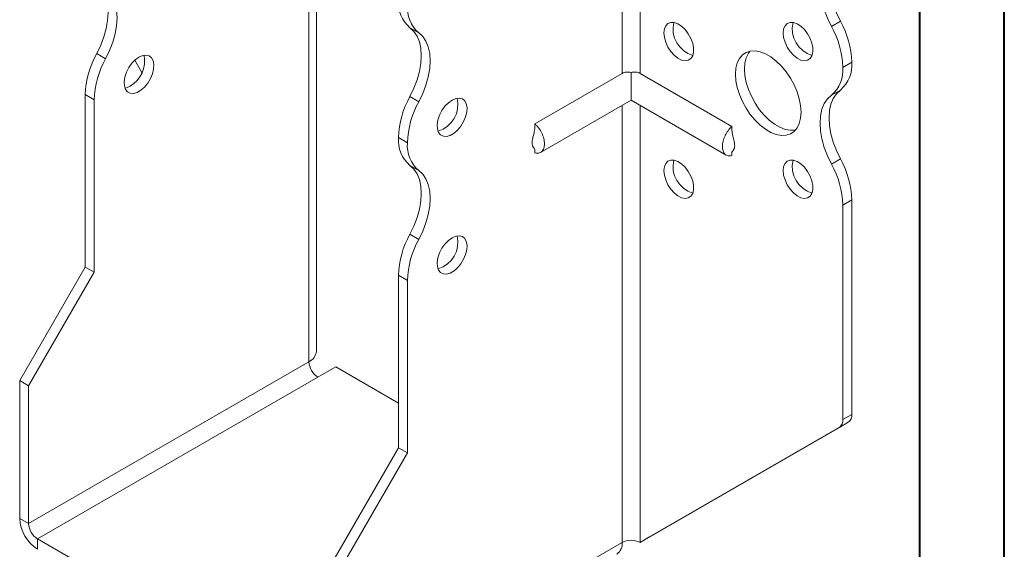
# Model space of a CAD drawing. Header units: millimetres. Extents: x 0 to 210, y 0 to 297.
# Tile 3 of 6: x 152 to 210, y 56 to 87. Entities that reach past the tile are written whole.
import ezdxf

# ---------------------------------------------------------------- set-up
doc = ezdxf.new("R2010")
doc.units = ezdxf.units.MM

msp = doc.modelspace()

# ---------------------------------------------------------------- linework, layer by layer
at = {"color": 7, "linetype": 'Continuous', "lineweight": 40}
for p, q in [((210.079, 0.215), (210.079, 297.215)), ((205.079, 5.215), (205.079, 292.215))]:
    msp.add_line(p, q, dxfattribs=at)
at = {"color": 7, "linetype": 'Continuous', "lineweight": 15}
for p, q in [((169.305, 67.827), (169.305, 93.65)), ((168.865, 67.215), (168.865, 93.038)), ((187.427, 90.586), (187.427, 84.309)), ((188.487, 84.309), (188.487, 90.586)), ((175.374, 86.715), (174.844, 87.021)), ((199.833, 87.102), (200.364, 87.408)), ((156.282, 85.488), (156.812, 85.181)), ((158.965, 84.362), (158.541, 85.097)), ((201.039, 84.978), (200.508, 84.672)), ((200.508, 84.671), (201.039, 84.977)), ((200.508, 84.672), (200.508, 84.671)), ((201.039, 84.978), (201.039, 84.977)), ((187.427, 84.309), (182.254, 81.324)), ((187.957, 84.364), (187.957, 82.726)), ((188.487, 84.309), (193.932, 81.166)), ((156.137, 82.751), (155.607, 83.058)), ((155.607, 72.83), (155.607, 83.058)), ((174.844, 82.938), (175.374, 82.631)), ((200.364, 83.326), (199.833, 83.02)), ((156.137, 72.524), (156.137, 82.751)), ((182.592, 79.629), (187.957, 82.726)), ((187.427, 82.42), (187.427, 56.499)), ((187.957, 82.726), (193.594, 79.472)), ((188.487, 56.499), (188.487, 82.42)), ((174.699, 80.201), (174.169, 80.508)), ((174.169, 80.506), (174.169, 80.508)), ((174.169, 80.506), (174.699, 80.2)), ((174.699, 80.2), (174.699, 80.201)), ((182.254, 79.816), (182.254, 79.595)), ((193.932, 79.654), (193.932, 79.438)), ((175.374, 78.549), (174.844, 78.856)), ((199.833, 78.937), (200.364, 79.243)), ((201.039, 76.813), (200.508, 76.506)), ((200.508, 76.506), (200.508, 63.779)), ((201.039, 76.813), (201.039, 64.086)), ((174.844, 74.772), (175.374, 74.466)), ((151.718, 66.094), (155.607, 72.83)), ((152.248, 65.787), (156.137, 72.524)), ((156.137, 72.524), (155.607, 72.83)), ((174.699, 72.036), (174.169, 72.342)), ((174.169, 62.114), (174.169, 72.342)), ((174.699, 61.808), (174.699, 72.036)), ((168.865, 67.215), (152.248, 57.622)), ((169.396, 66.296), (170.456, 66.909)), ((174.169, 64.766), (170.456, 66.909)), ((151.718, 66.094), (152.248, 65.787)), ((151.718, 57.928), (151.718, 66.094)), ((152.779, 56.703), (169.396, 66.296)), ((152.248, 57.622), (152.248, 65.787)), ((189.018, 56.806), (200.831, 63.628)), ((200.831, 63.628), (200.301, 63.322)), ((200.508, 63.779), (201.039, 64.086)), ((188.487, 56.499), (200.301, 63.322)), ((170.279, 55.378), (174.169, 62.114)), ((174.169, 62.114), (174.699, 61.808)), ((170.81, 55.072), (174.699, 61.808)), ((151.718, 57.928), (152.248, 57.622)), ((169.749, 46.907), (152.779, 56.703)), ((152.779, 56.703), (152.779, 56.091)), ((188.487, 56.499), (189.018, 56.806)), ((170.81, 46.907), (187.427, 56.499)), ((187.427, 56.499), (187.427, 56.499))]:
    msp.add_line(p, q, dxfattribs=at)
at = {"color": 7, "linetype": 'Continuous', "lineweight": 15, "flags": 128}
for points in [[(199.833, 87.102), (199.597, 87.592), (199.408, 88.091), (199.27, 88.588), (199.186, 89.072), (199.158, 89.534), (199.186, 89.963), (199.27, 90.35), (199.408, 90.688), (199.597, 90.968), (199.833, 91.185)], [(200.364, 91.492), (200.127, 91.274), (199.938, 90.994), (199.8, 90.656), (199.716, 90.269), (199.688, 89.84), (199.716, 89.378), (199.8, 88.894), (199.938, 88.397), (200.127, 87.898), (200.364, 87.408)], [(156.282, 89.571), (156.518, 89.354), (156.707, 89.073), (156.845, 88.736), (156.929, 88.348), (156.958, 87.919), (156.929, 87.458), (156.845, 86.973), (156.707, 86.476), (156.518, 85.978), (156.282, 85.488)], [(156.812, 85.181), (157.049, 85.671), (157.238, 86.17), (157.376, 86.667), (157.46, 87.151), (157.488, 87.613), (157.46, 88.042), (157.376, 88.43), (157.238, 88.767), (157.049, 89.048), (156.812, 89.265)], [(174.844, 82.938), (175.08, 83.428), (175.269, 83.926), (175.407, 84.423), (175.491, 84.908), (175.519, 85.369), (175.491, 85.798), (175.407, 86.186), (175.269, 86.523), (175.08, 86.804), (174.844, 87.021)], [(189.902, 86.712), (189.929, 86.949), (190.011, 87.14), (190.141, 87.272), (190.312, 87.337), (190.512, 87.33), (190.73, 87.252), (190.951, 87.108), (191.162, 86.908), (191.349, 86.663), (191.501, 86.389), (191.607, 86.103), (191.662, 85.823), (191.662, 85.567), (191.607, 85.351), (191.501, 85.189), (191.349, 85.09), (191.162, 85.061), (190.951, 85.103), (190.73, 85.215), (190.512, 85.388), (190.312, 85.613), (190.141, 85.875), (190.011, 86.157), (189.929, 86.442), (189.902, 86.712)], [(196.973, 86.712), (197, 86.95), (197.082, 87.141), (197.212, 87.273), (197.383, 87.337), (197.583, 87.33), (197.801, 87.253), (198.022, 87.109), (198.233, 86.908), (198.42, 86.663), (198.572, 86.389), (198.678, 86.103), (198.734, 85.824), (198.734, 85.568), (198.678, 85.352), (198.572, 85.189), (198.42, 85.09), (198.233, 85.061), (198.022, 85.104), (197.801, 85.215), (197.583, 85.389), (197.383, 85.614), (197.212, 85.875), (197.082, 86.157), (197, 86.442), (196.973, 86.712)], [(175.374, 82.631), (175.61, 83.121), (175.799, 83.62), (175.937, 84.117), (176.021, 84.601), (176.049, 85.063), (176.021, 85.492), (175.937, 85.88), (175.799, 86.217), (175.61, 86.498), (175.374, 86.715)], [(158.789, 85.282), (158.569, 85.123), (158.363, 84.91), (158.184, 84.656), (158.043, 84.377), (157.948, 84.091), (157.907, 83.816), (157.921, 83.569), (157.989, 83.365), (158.108, 83.217), (158.269, 83.135), (158.464, 83.124), (158.678, 83.184), (158.9, 83.312), (159.114, 83.5), (159.308, 83.735), (159.47, 84.004), (159.589, 84.288), (159.657, 84.571), (159.671, 84.834), (159.63, 85.062), (159.535, 85.239), (159.394, 85.354), (159.215, 85.401), (159.009, 85.377), (158.789, 85.282)], [(194.144, 84.262), (194.171, 84.617), (194.25, 84.931), (194.379, 85.196), (194.554, 85.405), (194.772, 85.552), (195.025, 85.634), (195.308, 85.647), (195.611, 85.592), (195.928, 85.47), (196.249, 85.285), (196.566, 85.041), (196.87, 84.745), (197.152, 84.406), (197.406, 84.032), (197.623, 83.633), (197.799, 83.221), (197.928, 82.807), (198.007, 82.402), (198.033, 82.017), (198.007, 81.663), (197.928, 81.349), (197.799, 81.084), (197.623, 80.875), (197.406, 80.727), (197.152, 80.646), (196.87, 80.633), (196.566, 80.687), (196.249, 80.809), (195.928, 80.995), (195.611, 81.239), (195.308, 81.534), (195.025, 81.874), (194.772, 82.248), (194.554, 82.646), (194.379, 83.058), (194.25, 83.472), (194.171, 83.877), (194.144, 84.262)], [(195.005, 85.63), (194.909, 85.502), (194.78, 85.237), (194.701, 84.923), (194.675, 84.569), (194.701, 84.184), (194.78, 83.779), (194.909, 83.365), (195.085, 82.953), (195.302, 82.554), (195.556, 82.18), (195.838, 81.841), (196.142, 81.545), (196.459, 81.301), (196.78, 81.115), (197.097, 80.994), (197.4, 80.939), (197.683, 80.952), (197.703, 80.956)], [(158.259, 83.547), (158.039, 83.452), (157.958, 83.434)], [(199.833, 78.937), (199.597, 79.427), (199.408, 79.925), (199.27, 80.422), (199.186, 80.907), (199.158, 81.368), (199.186, 81.797), (199.27, 82.185), (199.408, 82.522), (199.597, 82.803), (199.833, 83.02)], [(200.364, 83.326), (200.127, 83.109), (199.938, 82.828), (199.8, 82.491), (199.716, 82.104), (199.688, 81.674), (199.716, 81.213), (199.8, 80.728), (199.938, 80.231), (200.127, 79.733), (200.364, 79.243)], [(177.351, 82.732), (177.131, 82.573), (176.925, 82.36), (176.745, 82.106), (176.604, 81.827), (176.51, 81.541), (176.468, 81.266), (176.482, 81.019), (176.551, 80.815), (176.669, 80.667), (176.831, 80.585), (177.025, 80.574), (177.24, 80.635), (177.461, 80.762), (177.676, 80.95), (177.87, 81.185), (178.032, 81.454), (178.15, 81.738), (178.219, 82.021), (178.233, 82.284), (178.191, 82.512), (178.097, 82.689), (177.956, 82.804), (177.776, 82.851), (177.57, 82.827), (177.351, 82.732)], [(174.844, 74.772), (175.08, 75.262), (175.269, 75.761), (175.407, 76.258), (175.491, 76.742), (175.519, 77.204), (175.491, 77.633), (175.407, 78.02), (175.269, 78.358), (175.08, 78.638), (174.844, 78.856)], [(189.902, 78.546), (189.929, 78.784), (190.011, 78.975), (190.141, 79.107), (190.312, 79.171), (190.512, 79.164), (190.73, 79.087), (190.951, 78.943), (191.162, 78.742), (191.349, 78.497), (191.501, 78.223), (191.607, 77.937), (191.662, 77.658), (191.662, 77.402), (191.607, 77.186), (191.501, 77.023), (191.349, 76.924), (191.162, 76.895), (190.951, 76.938), (190.73, 77.049), (190.512, 77.223), (190.312, 77.448), (190.141, 77.709), (190.011, 77.991), (189.929, 78.276), (189.902, 78.546)], [(196.973, 78.547), (197, 78.785), (197.082, 78.975), (197.212, 79.107), (197.383, 79.172), (197.583, 79.165), (197.801, 79.087), (198.022, 78.944), (198.233, 78.743), (198.42, 78.498), (198.572, 78.224), (198.678, 77.938), (198.734, 77.658), (198.734, 77.402), (198.678, 77.186), (198.572, 77.024), (198.42, 76.925), (198.233, 76.896), (198.022, 76.938), (197.801, 77.05), (197.583, 77.224), (197.383, 77.448), (197.212, 77.71), (197.082, 77.992), (197, 78.277), (196.973, 78.547)], [(175.374, 74.466), (175.61, 74.956), (175.799, 75.455), (175.937, 75.952), (176.021, 76.436), (176.049, 76.898), (176.021, 77.327), (175.937, 77.714), (175.799, 78.052), (175.61, 78.332), (175.374, 78.549)], [(177.351, 74.566), (177.131, 74.407), (176.925, 74.194), (176.745, 73.94), (176.604, 73.662), (176.51, 73.376), (176.468, 73.101), (176.482, 72.853), (176.551, 72.649), (176.669, 72.502), (176.831, 72.42), (177.025, 72.409), (177.24, 72.469), (177.461, 72.597), (177.676, 72.785), (177.87, 73.02), (178.032, 73.288), (178.15, 73.573), (178.219, 73.856), (178.233, 74.119), (178.191, 74.346), (178.097, 74.523), (177.956, 74.639), (177.776, 74.686), (177.57, 74.661), (177.351, 74.566)]]:
    msp.add_lwpolyline(points, dxfattribs=at)
at = {"color": 7, "linetype": 'Continuous', "lineweight": 15}
for centre, radius, start, end in [((176.12, 88.507), 1.959, 175.16254, 229.32327), ((176.651, 88.2), 1.959, 175.16254, 229.32327), ((192.091, 86.955), 1.65, 166.69046, 253.30416), ((199.162, 86.956), 1.65, 166.69046, 253.30416), ((195.202, 84.507), 5.308, 1.78273, 29.26742), ((195.733, 84.813), 5.308, 1.78273, 29.26742), ((160.913, 82.892), 5.308, 150.73258, 178.21727), ((157.374, 85.055), 1.749, 300.39229, 11.17657), ((161.443, 82.586), 5.308, 150.73258, 178.21727), ((198.557, 84.505), 1.959, 310.67673, 4.83746), ((199.087, 84.812), 1.959, 310.67673, 4.83746), ((179.474, 80.342), 5.308, 150.73258, 178.21727), ((180.005, 80.036), 5.308, 150.73258, 178.21727), ((176.045, 82.465), 1.65, 286.69605, 13.30932), ((176.12, 80.341), 1.959, 175.16254, 229.32327), ((176.651, 80.035), 1.959, 175.16254, 229.32327), ((192.091, 78.789), 1.65, 166.69046, 253.30416), ((199.162, 78.79), 1.65, 166.69046, 253.30416), ((195.202, 76.341), 5.308, 1.78273, 29.26742), ((195.733, 76.648), 5.308, 1.78273, 29.26742), ((179.474, 72.177), 5.308, 150.73258, 178.21727), ((180.005, 71.871), 5.308, 150.73258, 178.21727), ((176.045, 74.299), 1.65, 286.69605, 13.30932), ((168.554, 67.902), 0.754, 294.37466, 354.3052), ((170.017, 67.267), 1.153, 182.60548, 237.39452), ((200.008, 63.73), 0.503, 305.69804, 5.62038), ((200.538, 64.036), 0.503, 305.69804, 5.62038), ((154.021, 58.033), 2.305, 182.60548, 237.39452), ((153.4, 57.674), 1.153, 182.60548, 237.39452), ((187.957, 55.476), 1.153, 62.60967, 117.39033), ((186.692, 56.418), 0.739, 305.01333, 6.29885)]:
    msp.add_arc(centre, radius, start, end, dxfattribs=at)
for points, knots in [([(187.957, 84.364), (187.911, 84.378), (187.863, 84.387), (187.767, 84.396), (187.72, 84.395), (187.583, 84.379), (187.498, 84.35), (187.427, 84.309)], [0, 0, 0, 0, 0.25, 0.25, 0.5, 0.5, 1, 1, 1, 1]), ([(188.487, 84.309), (188.452, 84.33), (188.413, 84.347), (188.33, 84.374), (188.286, 84.384), (188.149, 84.4), (188.051, 84.393), (187.957, 84.364)], [0, 0, 0, 0, 0.25, 0.25, 0.5, 0.5, 1, 1, 1, 1]), ([(182.254, 79.595), (182.294, 79.585), (182.335, 79.579), (182.411, 79.577), (182.448, 79.58), (182.517, 79.594), (182.549, 79.606), (182.61, 79.638), (182.638, 79.658), (182.688, 79.706), (182.711, 79.734), (182.75, 79.797), (182.767, 79.833), (182.793, 79.909), (182.803, 79.95), (182.817, 80.037), (182.82, 80.084), (182.82, 80.181), (182.817, 80.231), (182.803, 80.334), (182.793, 80.388), (182.753, 80.549), (182.714, 80.657), (182.612, 80.871), (182.552, 80.973), (182.448, 81.116), (182.411, 81.161), (182.334, 81.247), (182.294, 81.286), (182.254, 81.324)], [0, 0, 0, 0, 0.0625, 0.0625, 0.125, 0.125, 0.1875, 0.1875, 0.25, 0.25, 0.3125, 0.3125, 0.375, 0.375, 0.4375, 0.4375, 0.5, 0.5, 0.5625, 0.5625, 0.625, 0.625, 0.75, 0.75, 0.875, 0.875, 0.9375, 0.9375, 1, 1, 1, 1]), ([(193.932, 81.166), (193.892, 81.129), (193.852, 81.09), (193.776, 81.005), (193.739, 80.959), (193.67, 80.864), (193.638, 80.815), (193.577, 80.714), (193.549, 80.661), (193.498, 80.554), (193.476, 80.501), (193.437, 80.393), (193.42, 80.338), (193.393, 80.231), (193.383, 80.178), (193.37, 80.075), (193.367, 80.024), (193.366, 79.879), (193.38, 79.791), (193.433, 79.637), (193.472, 79.574), (193.574, 79.477), (193.634, 79.445), (193.739, 79.423), (193.775, 79.419), (193.852, 79.422), (193.892, 79.428), (193.932, 79.438)], [0, 0, 0, 0, 0.0625, 0.0625, 0.125, 0.125, 0.1875, 0.1875, 0.25, 0.25, 0.3125, 0.3125, 0.375, 0.375, 0.4375, 0.4375, 0.5, 0.5, 0.625, 0.625, 0.75, 0.75, 0.875, 0.875, 0.9375, 0.9375, 1, 1, 1, 1]), ([(182.254, 81.12), (182.241, 81.002), (182.218, 80.803), (182.148, 80.564), (182.108, 80.386), (182.085, 80.234), (182.09, 80.102), (182.114, 80.014), (182.152, 79.934), (182.219, 79.87), (182.242, 79.824), (182.254, 79.799)], [0, 0, 0, 0, 0.1838453, 0.3127111, 0.3877655, 0.468607, 0.5610137, 0.6142418, 0.6754793, 0.8258992, 1, 1, 1, 1]), ([(193.937, 79.645), (193.94, 79.645), (193.946, 79.645), (193.995, 79.705), (194.056, 79.81), (194.097, 79.938), (194.1, 80.109), (194.058, 80.335), (193.973, 80.617), (193.947, 80.84), (193.932, 80.962)], [0, 0, 0, 0, 0.082719, 0.205131, 0.329338, 0.43478, 0.526561, 0.636523, 0.801685, 1, 1, 1, 1])]:
    msp.add_open_spline(points, degree=3, knots=knots, dxfattribs=at)
for points in [[(182.254, 81.324), (182.254, 81.255), (182.254, 81.188), (182.254, 81.12)], [(193.932, 81.166), (193.932, 81.098), (193.932, 81.03), (193.932, 80.962)]]:
    msp.add_open_spline(points, degree=3, dxfattribs=at)

doc.saveas('drawing.dxf')
